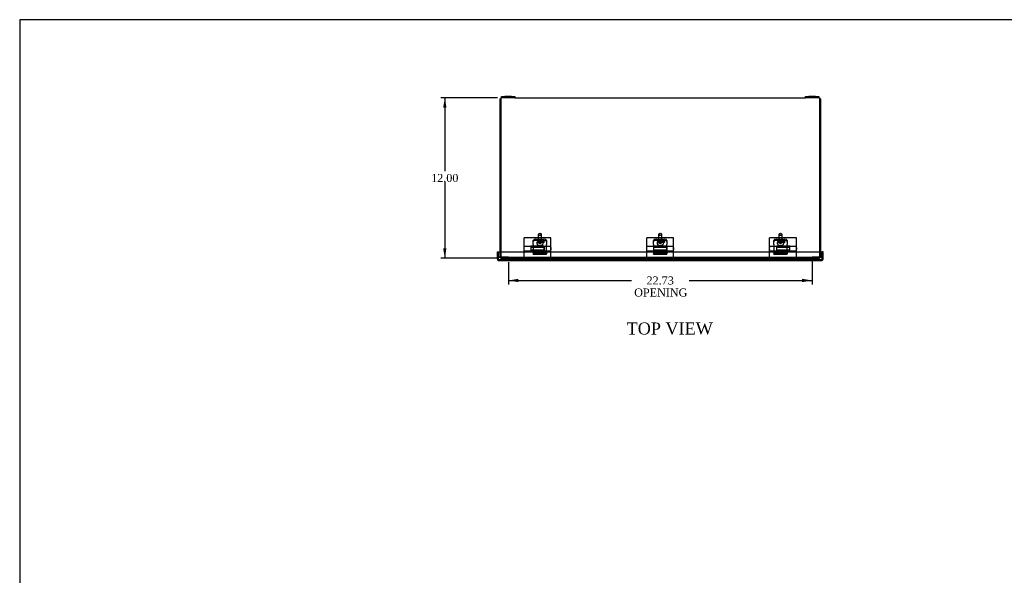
# Model space of a CAD drawing. Header units: inches. Extents: x 1 to 150, y -1 to 99.
# Tile 4 of 8: x 1 to 74, y 58 to 99. Entities that reach past the tile are written whole.
import ezdxf
from ezdxf.enums import TextEntityAlignment as Align
from ezdxf.lldxf.tags import DXFTag

# ---------------------------------------------------------------- set-up
doc = ezdxf.new("R2010")
doc.units = ezdxf.units.IN
doc.header["$MEASUREMENT"] = 0
for name, color, linetype in [('COM40176', 7, 'Continuous'), ('COM40615', 7, 'Continuous'), ('COM48966-6', 7, 'Continuous'), ('COM49008-2', 7, 'Continuous'), ('COM52631', 7, 'Continuous'), ('COM71406-4', 7, 'Continuous'), ('Default', 7, 'Continuous'), ('GSK11095', 7, 'Continuous'), ('HNG11000', 7, 'Continuous'), ('SCS19419', 7, 'Continuous')]:
    doc.layers.add(name, color=color, linetype=linetype)
doc.styles.add('SEACAD_Times_New_Roman', font='times.ttf')
tags = doc.linetypes.add('HIDDEN2', pattern=[0.1875, 0.125, -0.0625]).pattern_tags.tags
tags[6:7] = [DXFTag(74, 4), DXFTag(75, 0), DXFTag(340, '0'), DXFTag(46, 0.0), DXFTag(50, 0.0), DXFTag(44, 0.0), DXFTag(45, 0.0)]
tags[4:5] = [DXFTag(74, 4), DXFTag(75, 0), DXFTag(340, '0'), DXFTag(46, 0.0), DXFTag(50, 0.0), DXFTag(44, 0.0), DXFTag(45, 0.0)]
doc.dimstyles.new('HAMMOND_(STH_-_120x80)', dxfattribs={"dimtxt": 0.6, "dimasz": 0.75, "dimexe": 0.3, "dimexo": 0.3, "dimgap": 0.15, "dimtad": 0, "dimtih": 1, "dimtoh": 1, "dimzin": 0, "dimdsep": 46, "dimtxsty": 'SEACAD_Times_New_Roman', "dimblk1": '_SE_FILLED', "dimblk2": '_SE_FILLED', "dimsah": 1, "dimcen": 0.3, "dimadec": 0, "dimazin": 0, "dimtfac": 0.8, "dimtofl": 0, "dimtmove": 0, "dimatfit": 3, "dimfxl": 1, "dimtolj": 1, "dimtzin": 0, "dimarcsym": 0})

# ---------------------------------------------------------------- blocks, each defined once
blk = doc.blocks.new('SE1')
at = {"layer": 'COM40176', "color": 7, "linetype": 'HIDDEN2'}
for p, q in [((39.887, 82.984), (39.263, 82.984)), ((39.498, 82.938), (39.779, 82.938)), ((39.498, 82.886), (39.779, 82.886)), ((39.779, 82.819), (39.498, 82.819)), ((48.887, 82.984), (48.263, 82.984)), ((48.498, 82.938), (48.779, 82.938)), ((48.498, 82.886), (48.779, 82.886)), ((48.779, 82.819), (48.498, 82.819)), ((57.887, 82.984), (57.263, 82.984)), ((57.498, 82.938), (57.779, 82.938)), ((57.498, 82.886), (57.779, 82.886)), ((57.779, 82.819), (57.498, 82.819)), ((39.075, 82.217), (39.075, 82.062)), ((39.075, 82.062), (39.075, 82.04)), ((40.075, 82.04), (39.075, 82.04)), ((39.075, 82.04), (39.075, 81.983)), ((39.075, 81.964), (39.075, 81.983)), ((40.075, 81.983), (39.075, 81.983)), ((39.075, 81.964), (39.075, 81.963)), ((39.075, 81.963), (40.075, 81.963)), ((40.075, 82.217), (40.075, 82.062)), ((40.075, 82.062), (40.075, 82.04)), ((40.075, 82.04), (40.075, 81.983)), ((40.075, 81.964), (40.075, 81.983)), ((40.075, 81.964), (40.075, 81.963)), ((48.075, 82.199), (48.075, 82.062)), ((48.075, 82.062), (48.075, 82.04)), ((49.075, 82.04), (48.075, 82.04)), ((48.075, 82.04), (48.075, 81.983)), ((48.075, 81.964), (48.075, 81.983)), ((49.075, 81.983), (48.075, 81.983)), ((48.075, 81.964), (48.075, 81.963)), ((48.075, 81.963), (49.075, 81.963)), ((49.075, 82.199), (49.075, 82.062)), ((49.075, 82.062), (49.075, 82.04)), ((49.075, 82.04), (49.075, 81.983)), ((49.075, 81.964), (49.075, 81.983)), ((49.075, 81.964), (49.075, 81.963)), ((57.075, 82.217), (57.075, 82.062)), ((57.075, 82.062), (57.075, 82.04)), ((58.075, 82.04), (57.075, 82.04)), ((57.075, 82.04), (57.075, 81.983)), ((57.075, 81.964), (57.075, 81.983)), ((58.075, 81.983), (57.075, 81.983)), ((57.075, 81.964), (57.075, 81.963)), ((57.075, 81.963), (58.075, 81.963)), ((58.075, 82.217), (58.075, 82.062)), ((58.075, 82.062), (58.075, 82.04)), ((58.075, 82.04), (58.075, 81.983)), ((58.075, 81.964), (58.075, 81.983)), ((58.075, 81.964), (58.075, 81.963))]:
    blk.add_line(p, q, dxfattribs=at)
for centre, major_axis, start_param, end_param in [((39.263, 82.904), (0.188, 0), 1.570796, 3.141593), ((39.498, 82.878), (0.141, 0), 1.570796, 4.712389), ((39.498, 82.827), (0.141, 0), 1.570796, 2.691547), ((39.779, 82.878), (-0.14, 0), 1.570796, 4.712389), ((39.779, 82.827), (-0.141, 0), 3.591638, 4.712389), ((39.887, 82.904), (0.188, 0), 0, 1.570796), ((48.263, 82.904), (0.188, 0), 1.570796, 3.141593), ((48.498, 82.878), (0.14, 0), 1.570796, 4.712389), ((48.498, 82.827), (0.141, 0), 1.570796, 2.691547), ((48.779, 82.878), (-0.14, 0), 1.570796, 4.712389), ((48.779, 82.827), (-0.141, 0), 3.591638, 4.712389), ((48.887, 82.904), (0.188, 0), 0, 1.570796), ((57.263, 82.904), (0.188, 0), 1.570796, 3.141593), ((57.498, 82.878), (0.141, 0), 1.570796, 4.712389), ((57.498, 82.827), (0.141, 0), 1.570796, 2.691547), ((57.779, 82.878), (-0.141, 0), 1.570796, 4.712389), ((57.779, 82.827), (-0.141, 0), 3.591638, 4.712389), ((57.887, 82.904), (0.188, 0), 0, 1.570796)]:
    blk.add_ellipse(centre, major_axis=major_axis, ratio=0.422618, start_param=start_param, end_param=end_param, dxfattribs=at)
at = {"layer": 'COM40615', "color": 7, "linetype": 'Continuous'}
for p, q in [((36.7, 93.75), (36.95, 93.75)), ((36.7, 93.655), (36.7, 93.75)), ((36.95, 93.655), (36.7, 93.655)), ((37.45, 93.75), (36.95, 93.75)), ((36.95, 93.75), (36.95, 93.655)), ((37.45, 93.655), (36.95, 93.655)), ((37.45, 93.75), (37.7, 93.75)), ((37.45, 93.655), (37.45, 93.75)), ((37.7, 93.655), (37.45, 93.655)), ((37.7, 93.75), (37.7, 93.655)), ((59.45, 93.75), (59.7, 93.75)), ((59.45, 93.655), (59.45, 93.75)), ((59.7, 93.655), (59.45, 93.655)), ((60.2, 93.75), (59.7, 93.75)), ((59.7, 93.75), (59.7, 93.655)), ((60.2, 93.655), (59.7, 93.655)), ((60.2, 93.75), (60.45, 93.75)), ((60.2, 93.655), (60.2, 93.75)), ((60.45, 93.655), (60.2, 93.655)), ((60.45, 93.75), (60.45, 93.655))]:
    blk.add_line(p, q, dxfattribs=at)
at = {"layer": 'COM48966-6', "color": 7, "linetype": 'Continuous'}
for p, q in [((36.647, 93.655), (36.647, 93.547)), ((36.647, 93.655), (36.7, 93.655)), ((37.7, 93.655), (59.45, 93.655)), ((60.45, 93.655), (60.503, 93.655)), ((60.503, 93.655), (60.503, 93.547)), ((36.647, 93.547), (36.647, 82.139)), ((60.503, 93.547), (60.503, 82.139))]:
    blk.add_line(p, q, dxfattribs=at)
at = {"layer": 'COM48966-6', "color": 7, "linetype": 'HIDDEN2'}
for p, q in [((36.647, 82.139), (36.647, 81.763)), ((60.503, 82.139), (60.503, 81.763)), ((36.647, 81.763), (36.647, 81.655)), ((36.647, 81.655), (60.503, 81.655)), ((60.503, 81.763), (60.503, 81.655))]:
    blk.add_line(p, q, dxfattribs=at)
at = {"layer": 'COM49008-2', "color": 7, "linetype": 'Continuous'}
for p, q in [((36.575, 93.583), (36.575, 82.139)), ((36.575, 93.583), (36.647, 93.583)), ((60.575, 93.583), (60.503, 93.583)), ((60.575, 93.583), (60.575, 82.139))]:
    blk.add_line(p, q, dxfattribs=at)
at = {"layer": 'COM49008-2', "color": 7, "linetype": 'HIDDEN2'}
for p, q in [((36.575, 82.139), (36.575, 81.763)), ((60.575, 82.139), (60.575, 81.763)), ((36.675, 81.728), (36.657, 81.658)), ((36.95, 81.727), (36.95, 81.655)), ((60.2, 81.727), (60.2, 81.655)), ((60.476, 81.728), (60.493, 81.658))]:
    blk.add_line(p, q, dxfattribs=at)
for centre, radius, start, end in [((36.683, 81.763), 0.108, 180, 256.15385), ((36.683, 81.763), 0.036, 180, 256.15385), ((36.683, 81.763), 0.108, 256.15385, 270), ((36.683, 81.763), 0.036, 256.15385, 270), ((60.467, 81.763), 0.036, 270, 283.84615), ((60.467, 81.763), 0.108, 270, 283.84615), ((60.467, 81.763), 0.036, 283.84615, 0), ((60.467, 81.763), 0.108, 283.84615, 0)]:
    blk.add_arc(centre, radius, start, end, dxfattribs=at)
at = {"layer": 'COM52631', "color": 7, "linetype": 'HIDDEN2'}
for p, q in [((39.075, 82.818), (39.075, 82.991)), ((39.075, 82.688), (39.075, 82.818)), ((39.075, 82.688), (39.075, 82.217)), ((39.263, 83.07), (39.887, 83.07)), ((40.075, 82.991), (40.075, 82.818)), ((40.075, 82.818), (40.075, 82.688)), ((40.075, 82.217), (40.075, 82.688)), ((48.075, 82.818), (48.075, 82.991)), ((48.075, 82.688), (48.075, 82.818)), ((48.075, 82.688), (48.075, 82.545)), ((48.263, 83.07), (48.887, 83.07)), ((49.075, 82.991), (49.075, 82.818)), ((49.075, 82.818), (49.075, 82.688)), ((49.075, 82.545), (49.075, 82.688)), ((57.075, 82.818), (57.075, 82.991)), ((57.075, 82.688), (57.075, 82.818)), ((57.075, 82.688), (57.075, 82.217)), ((57.263, 83.07), (57.887, 83.07)), ((58.075, 82.991), (58.075, 82.818)), ((58.075, 82.818), (58.075, 82.688)), ((58.075, 82.217), (58.075, 82.688)), ((39.075, 82.217), (40.075, 82.217)), ((48.075, 82.217), (49.075, 82.217)), ((57.075, 82.217), (58.075, 82.217))]:
    blk.add_line(p, q, dxfattribs=at)
for centre, major_axis, start_param, end_param in [((39.263, 82.991), (-0.188, 0), 4.712389, 6.283185), ((39.575, 82.878), (-0.106, 0), 4.416249, 5.008528), ((39.887, 82.991), (-0.188, 0), 3.141593, 4.712389), ((48.263, 82.991), (-0.188, 0), 4.712389, 6.283185), ((48.575, 82.878), (0.106, 0), 1.274657, 1.866936), ((48.887, 82.991), (-0.188, 0), 3.141593, 4.712389), ((57.263, 82.991), (-0.188, 0), 4.712389, 6.283185), ((57.575, 82.878), (-0.106, 0), 4.416249, 5.008528), ((57.887, 82.991), (-0.188, 0), 3.141593, 4.712389)]:
    blk.add_ellipse(centre, major_axis=major_axis, ratio=0.422618, start_param=start_param, end_param=end_param, dxfattribs=at)
for centre, major_axis in [((39.575, 82.964), (-0.106, 0)), ((48.575, 82.964), (0.106, 0)), ((57.575, 82.964), (-0.106, 0))]:
    blk.add_ellipse(centre, major_axis=major_axis, ratio=0.422618, dxfattribs=at)
at = {"layer": 'COM71406-4', "color": 7, "linetype": 'Continuous'}
for p, q in [((36.388, 82.139), (36.46, 82.139)), ((36.388, 81.591), (36.388, 82.139)), ((36.46, 82.139), (38.358, 82.139)), ((36.46, 81.591), (36.46, 82.139)), ((36.46, 81.591), (36.46, 82.139)), ((38.418, 82.139), (40.358, 82.139)), ((40.418, 82.139), (47.545, 82.139)), ((47.605, 82.139), (49.545, 82.139)), ((49.605, 82.139), (56.733, 82.139)), ((56.793, 82.139), (58.733, 82.139)), ((58.793, 82.139), (60.691, 82.139)), ((60.763, 82.139), (60.691, 82.139)), ((60.691, 81.591), (60.691, 82.139)), ((60.691, 81.591), (60.691, 82.139)), ((60.763, 81.591), (60.763, 82.139)), ((36.46, 81.591), (36.46, 81.489)), ((36.46, 81.489), (36.46, 81.591)), ((36.496, 81.483), (60.655, 81.483)), ((60.691, 81.489), (60.691, 81.591)), ((60.691, 81.591), (60.691, 81.489))]:
    blk.add_line(p, q, dxfattribs=at)
for centre, radius, start, end in [((38.388, 82.139), 0.03, 180, 0), ((40.388, 82.139), 0.03, 180, 0), ((47.575, 82.139), 0.03, 180, 0), ((49.575, 82.139), 0.03, 180, 0), ((56.763, 82.139), 0.03, 180, 0), ((58.763, 82.139), 0.03, 180, 0), ((36.496, 81.591), 0.108, 180, 250.52878), ((36.496, 81.591), 0.108, 250.52878, 270), ((60.655, 81.591), 0.108, 270, 289.47122), ((60.655, 81.591), 0.108, 289.47122, 360)]:
    blk.add_arc(centre, radius, start, end, dxfattribs=at)
for centre, start_param, end_param in [((36.496, 81.591), 2.801756, 3.141593), ((60.655, 81.591), 3.141593, 3.48143)]:
    blk.add_ellipse(centre, major_axis=(0, 0.108), ratio=0.996907, start_param=start_param, end_param=end_param, dxfattribs=at)
at = {"layer": 'GSK11095', "color": 7, "linetype": 'Continuous'}
for p, q in [((36.46, 81.555), (36.46, 81.742)), ((36.46, 81.742), (36.46, 81.742)), ((36.46, 81.742), (36.46, 81.742)), ((36.46, 81.555), (36.46, 81.555)), ((36.46, 81.555), (36.46, 81.555)), ((60.691, 81.742), (60.691, 81.742))]:
    blk.add_line(p, q, dxfattribs=at)
at = {"layer": 'GSK11095', "color": 7, "linetype": 'HIDDEN2'}
for p, q in [((36.46, 81.742), (60.69, 81.742)), ((37.21, 81.742), (36.46, 81.742)), ((36.46, 81.555), (60.69, 81.555)), ((36.46, 81.555), (36.496, 81.555)), ((37.21, 81.555), (37.21, 81.742)), ((59.941, 81.742), (59.941, 81.555)), ((60.691, 81.742), (59.941, 81.742)), ((60.655, 81.555), (60.691, 81.555)), ((60.69, 81.742), (60.69, 81.742)), ((60.69, 81.555), (60.69, 81.742)), ((60.69, 81.555), (60.69, 81.555))]:
    blk.add_line(p, q, dxfattribs=at)
at = {"layer": 'HNG11000', "color": 7, "linetype": 'Continuous'}
for p, q in [((38.388, 82.536), (38.388, 83.18)), ((40.388, 83.18), (38.388, 83.18)), ((38.388, 82.199), (38.388, 82.536)), ((38.888, 82.536), (38.388, 82.536)), ((38.888, 82.545), (38.888, 82.536)), ((39.888, 82.545), (38.888, 82.545)), ((38.888, 82.536), (38.888, 82.199)), ((38.893, 82.536), (38.893, 82.199)), ((39.883, 82.536), (38.893, 82.536)), ((39.883, 82.536), (39.883, 82.199)), ((39.888, 82.536), (39.888, 82.545)), ((39.888, 82.199), (39.888, 82.536)), ((40.388, 82.536), (39.888, 82.536)), ((40.388, 82.536), (40.388, 83.18)), ((40.388, 82.199), (40.388, 82.536)), ((47.575, 82.536), (47.575, 83.18)), ((49.575, 83.18), (47.575, 83.18)), ((47.575, 82.199), (47.575, 82.536)), ((48.075, 82.536), (47.575, 82.536)), ((48.075, 82.545), (48.075, 82.536)), ((49.075, 82.545), (48.075, 82.545)), ((48.075, 82.536), (48.075, 82.199)), ((48.08, 82.536), (48.08, 82.199)), ((49.07, 82.536), (48.08, 82.536)), ((49.07, 82.536), (49.07, 82.199)), ((49.075, 82.536), (49.075, 82.545)), ((49.075, 82.199), (49.075, 82.536)), ((49.575, 82.536), (49.075, 82.536)), ((49.575, 82.536), (49.575, 83.18)), ((49.575, 82.199), (49.575, 82.536)), ((56.763, 82.536), (56.763, 83.18)), ((58.763, 83.18), (56.763, 83.18)), ((56.763, 82.199), (56.763, 82.536)), ((57.263, 82.536), (56.763, 82.536)), ((57.263, 82.545), (57.263, 82.536)), ((58.263, 82.545), (57.263, 82.545)), ((57.263, 82.536), (57.263, 82.199)), ((57.268, 82.536), (57.268, 82.199)), ((58.258, 82.536), (57.268, 82.536)), ((58.258, 82.536), (58.258, 82.199)), ((58.263, 82.536), (58.263, 82.545)), ((58.263, 82.199), (58.263, 82.536)), ((58.763, 82.536), (58.263, 82.536)), ((58.763, 82.536), (58.763, 83.18)), ((58.763, 82.199), (58.763, 82.536)), ((38.363, 82.408), (38.363, 82.328)), ((38.388, 82.199), (38.888, 82.199)), ((38.388, 82.109), (38.388, 82.18)), ((38.388, 82.18), (38.893, 82.18)), ((38.893, 82.458), (38.888, 82.458)), ((38.888, 82.278), (38.893, 82.278)), ((38.893, 82.199), (38.893, 82.18)), ((38.893, 82.199), (39.883, 82.199)), ((39.888, 82.458), (39.883, 82.458)), ((39.883, 82.278), (39.888, 82.278)), ((39.883, 82.199), (39.883, 82.18)), ((40.388, 82.18), (39.883, 82.18)), ((39.888, 82.199), (40.388, 82.199)), ((40.388, 82.109), (40.388, 82.18)), ((40.413, 82.328), (40.413, 82.408)), ((47.55, 82.408), (47.55, 82.328)), ((47.575, 82.199), (48.075, 82.199)), ((47.575, 82.109), (47.575, 82.18)), ((47.575, 82.18), (48.08, 82.18)), ((48.08, 82.458), (48.075, 82.458)), ((48.075, 82.278), (48.08, 82.278)), ((48.08, 82.199), (48.08, 82.18)), ((48.08, 82.199), (49.07, 82.199)), ((49.075, 82.458), (49.07, 82.458)), ((49.07, 82.278), (49.075, 82.278)), ((49.07, 82.199), (49.07, 82.18)), ((49.575, 82.18), (49.07, 82.18)), ((49.075, 82.199), (49.575, 82.199)), ((49.575, 82.109), (49.575, 82.18)), ((49.6, 82.328), (49.6, 82.408)), ((56.738, 82.408), (56.738, 82.328)), ((56.763, 82.199), (57.263, 82.199)), ((56.763, 82.109), (56.763, 82.18)), ((56.763, 82.18), (57.268, 82.18)), ((57.268, 82.458), (57.263, 82.458)), ((57.263, 82.278), (57.268, 82.278)), ((57.268, 82.199), (57.268, 82.18)), ((57.268, 82.199), (58.258, 82.199)), ((58.263, 82.458), (58.258, 82.458)), ((58.258, 82.278), (58.263, 82.278)), ((58.258, 82.199), (58.258, 82.18)), ((58.763, 82.18), (58.258, 82.18)), ((58.263, 82.199), (58.763, 82.199)), ((58.763, 82.109), (58.763, 82.18)), ((58.788, 82.328), (58.788, 82.408))]:
    blk.add_line(p, q, dxfattribs=at)
at = {"layer": 'HNG11000', "color": 7, "linetype": 'HIDDEN2'}
for p, q in [((38.388, 81.555), (38.388, 82.109)), ((39.883, 82.458), (38.893, 82.458)), ((38.893, 82.278), (39.883, 82.278)), ((40.388, 81.555), (40.388, 82.109)), ((47.575, 81.555), (47.575, 82.109)), ((49.07, 82.458), (48.08, 82.458)), ((48.08, 82.278), (49.07, 82.278)), ((49.575, 81.555), (49.575, 82.109)), ((56.763, 81.555), (56.763, 82.109)), ((58.258, 82.458), (57.268, 82.458)), ((57.268, 82.278), (58.258, 82.278)), ((58.763, 81.555), (58.763, 82.109)), ((40.388, 81.555), (38.388, 81.555)), ((49.575, 81.555), (47.575, 81.555)), ((58.763, 81.555), (56.763, 81.555))]:
    blk.add_line(p, q, dxfattribs=at)
at = {"layer": 'HNG11000', "color": 7, "linetype": 'Continuous'}
for centre, start, end in [((38.413, 82.408), 120, 180), ((38.413, 82.328), 180, 240), ((40.363, 82.408), 0, 60), ((40.363, 82.328), 300, 0), ((47.6, 82.408), 120, 180), ((47.6, 82.328), 180, 240), ((49.55, 82.408), 0, 60), ((49.55, 82.328), 300, 0), ((56.788, 82.408), 120, 180), ((56.788, 82.328), 180, 240), ((58.738, 82.408), 0, 60), ((58.738, 82.328), 300, 0)]:
    blk.add_arc(centre, 0.05, start, end, dxfattribs=at)
at = {"layer": 'SCS19419', "color": 7, "linetype": 'HIDDEN2'}
for p, q in [((39.452, 83.435), (39.452, 82.827)), ((39.519, 83.501), (39.466, 83.459)), ((39.684, 83.459), (39.631, 83.501)), ((39.698, 82.827), (39.698, 83.435)), ((48.452, 83.435), (48.452, 82.827)), ((48.519, 83.501), (48.466, 83.459)), ((48.684, 83.459), (48.631, 83.501)), ((48.698, 82.827), (48.698, 83.435)), ((57.452, 83.435), (57.452, 82.827)), ((57.519, 83.501), (57.466, 83.459)), ((57.684, 83.459), (57.631, 83.501)), ((57.698, 82.827), (57.698, 83.435)), ((39.335, 82.804), (39.335, 82.777)), ((39.542, 82.632), (39.542, 82.607)), ((39.612, 82.608), (39.612, 82.632)), ((39.815, 82.777), (39.815, 82.804)), ((48.335, 82.804), (48.335, 82.777)), ((48.542, 82.632), (48.542, 82.607)), ((48.612, 82.608), (48.612, 82.632)), ((48.815, 82.777), (48.815, 82.804)), ((57.335, 82.804), (57.335, 82.777)), ((57.542, 82.632), (57.542, 82.607)), ((57.612, 82.608), (57.612, 82.632)), ((57.815, 82.777), (57.815, 82.804))]:
    blk.add_line(p, q, dxfattribs=at)
for centre, major_axis, start_param, end_param in [((39.575, 83.435), (-0.123, 0), 5.798073, 6.283185), ((39.575, 83.435), (-0.123, 0), 0, 3.626705), ((48.575, 83.435), (-0.123, 0), 5.798073, 6.283185), ((48.575, 83.435), (-0.123, 0), 0, 3.626705), ((57.575, 83.435), (-0.123, 0), 5.798073, 6.283185), ((57.575, 83.435), (-0.123, 0), 0, 3.626705), ((39.575, 82.827), (-0.123, 0), 0, 3.141593), ((39.575, 82.736), (0.231, 0), 4.61033, 4.826981), ((39.575, 82.804), (-0.24, 0), 3.116506, 3.141593), ((48.575, 82.827), (-0.123, 0), 0, 3.141593), ((48.575, 82.736), (0.231, 0), 4.61033, 4.826981), ((48.575, 82.804), (-0.24, 0), 3.116506, 3.141593), ((57.575, 82.827), (-0.123, 0), 0, 3.141593), ((57.575, 82.736), (0.231, 0), 4.61033, 4.826981), ((57.575, 82.804), (-0.24, 0), 3.116506, 3.141593)]:
    blk.add_ellipse(centre, major_axis=major_axis, ratio=0.422618, start_param=start_param, end_param=end_param, dxfattribs=at)
for centre, major_axis in [((39.575, 83.489), (-0.063, 0)), ((48.575, 83.489), (0.063, 0)), ((57.575, 83.489), (-0.063, 0))]:
    blk.add_ellipse(centre, major_axis=major_axis, ratio=0.422618, dxfattribs=at)
for points, knots in [([(39.336, 82.777), (39.335, 82.776), (39.334, 82.764), (39.339, 82.739), (39.351, 82.708), (39.37, 82.682), (39.393, 82.659), (39.42, 82.641), (39.454, 82.625), (39.493, 82.614), (39.525, 82.608), (39.54, 82.608), (39.542, 82.608)], [0, 0, 0, 0, 0.010113, 0.128054, 0.238869, 0.346478, 0.455335, 0.570694, 0.698747, 0.841961, 0.987935, 1, 1, 1, 1]), ([(39.452, 82.904), (39.451, 82.904), (39.437, 82.9), (39.411, 82.891), (39.379, 82.874), (39.356, 82.855), (39.341, 82.834), (39.335, 82.816), (39.336, 82.807), (39.336, 82.804)], [0.6814065, 0.6814065, 0.6814065, 0.6814065, 0.6868828, 0.7501043, 0.8143304, 0.8799475, 0.934825, 0.9858689, 1, 1, 1, 1]), ([(39.542, 82.632), (39.542, 82.634), (39.543, 82.636), (39.546, 82.638), (39.549, 82.639), (39.552, 82.639)], [0, 0, 0, 0, 0.5, 0.5, 1, 1, 1, 1]), ([(39.602, 82.639), (39.604, 82.639), (39.607, 82.638), (39.611, 82.636), (39.612, 82.634), (39.612, 82.632)], [0, 0, 0, 0, 0.5, 0.5, 1, 1, 1, 1]), ([(39.612, 82.608), (39.617, 82.609), (39.636, 82.61), (39.672, 82.617), (39.712, 82.631), (39.747, 82.651), (39.774, 82.674), (39.795, 82.701), (39.809, 82.731), (39.815, 82.758), (39.814, 82.773), (39.814, 82.777)], [0, 0, 0, 0, 0.048915, 0.196702, 0.355212, 0.49185, 0.613637, 0.729664, 0.843576, 0.956953, 1, 1, 1, 1]), ([(39.814, 82.8), (39.815, 82.804), (39.816, 82.814), (39.809, 82.833), (39.796, 82.854), (39.774, 82.872), (39.746, 82.888), (39.719, 82.899), (39.702, 82.903), (39.699, 82.904)], [0, 0, 0, 0, 0.0213976, 0.0743472, 0.127414, 0.1848941, 0.2473687, 0.3113552, 0.3276763, 0.3276763, 0.3276763, 0.3276763]), ([(48.336, 82.777), (48.335, 82.776), (48.334, 82.764), (48.339, 82.739), (48.351, 82.708), (48.37, 82.682), (48.393, 82.659), (48.42, 82.641), (48.454, 82.625), (48.493, 82.614), (48.525, 82.608), (48.54, 82.608), (48.542, 82.608)], [0, 0, 0, 0, 0.010113, 0.128054, 0.238869, 0.346478, 0.455335, 0.570694, 0.698747, 0.841961, 0.987935, 1, 1, 1, 1]), ([(48.452, 82.904), (48.451, 82.904), (48.437, 82.9), (48.411, 82.891), (48.379, 82.874), (48.356, 82.855), (48.341, 82.834), (48.335, 82.816), (48.336, 82.807), (48.336, 82.804)], [0.6814065, 0.6814065, 0.6814065, 0.6814065, 0.6868828, 0.7501043, 0.8143304, 0.8799475, 0.934825, 0.9858689, 1, 1, 1, 1]), ([(48.542, 82.632), (48.542, 82.634), (48.543, 82.636), (48.546, 82.638), (48.549, 82.639), (48.552, 82.639)], [0, 0, 0, 0, 0.5, 0.5, 1, 1, 1, 1]), ([(48.602, 82.639), (48.604, 82.639), (48.607, 82.638), (48.611, 82.636), (48.612, 82.634), (48.612, 82.632)], [0, 0, 0, 0, 0.5, 0.5, 1, 1, 1, 1]), ([(48.612, 82.608), (48.617, 82.609), (48.636, 82.61), (48.672, 82.617), (48.712, 82.631), (48.747, 82.651), (48.774, 82.674), (48.795, 82.701), (48.809, 82.731), (48.815, 82.758), (48.814, 82.773), (48.814, 82.777)], [0, 0, 0, 0, 0.048915, 0.196702, 0.355212, 0.49185, 0.613637, 0.729664, 0.843576, 0.956953, 1, 1, 1, 1]), ([(48.814, 82.8), (48.815, 82.804), (48.816, 82.814), (48.809, 82.833), (48.796, 82.854), (48.774, 82.872), (48.746, 82.888), (48.719, 82.899), (48.702, 82.903), (48.699, 82.904)], [0, 0, 0, 0, 0.0213976, 0.0743472, 0.127414, 0.1848941, 0.2473687, 0.3113552, 0.3276763, 0.3276763, 0.3276763, 0.3276763]), ([(57.336, 82.777), (57.335, 82.776), (57.334, 82.764), (57.339, 82.739), (57.351, 82.708), (57.37, 82.682), (57.393, 82.659), (57.42, 82.641), (57.454, 82.625), (57.493, 82.614), (57.525, 82.608), (57.54, 82.608), (57.542, 82.608)], [0, 0, 0, 0, 0.010113, 0.128054, 0.238869, 0.346478, 0.455335, 0.570694, 0.698747, 0.841961, 0.987935, 1, 1, 1, 1]), ([(57.452, 82.904), (57.451, 82.904), (57.437, 82.9), (57.411, 82.891), (57.379, 82.874), (57.356, 82.855), (57.341, 82.834), (57.335, 82.816), (57.336, 82.807), (57.336, 82.804)], [0.6814065, 0.6814065, 0.6814065, 0.6814065, 0.6868828, 0.7501043, 0.8143304, 0.8799475, 0.934825, 0.9858689, 1, 1, 1, 1]), ([(57.542, 82.632), (57.542, 82.634), (57.543, 82.636), (57.546, 82.638), (57.549, 82.639), (57.552, 82.639)], [0, 0, 0, 0, 0.5, 0.5, 1, 1, 1, 1]), ([(57.602, 82.639), (57.604, 82.639), (57.607, 82.638), (57.611, 82.636), (57.612, 82.634), (57.612, 82.632)], [0, 0, 0, 0, 0.5, 0.5, 1, 1, 1, 1]), ([(57.612, 82.608), (57.617, 82.609), (57.636, 82.61), (57.672, 82.617), (57.712, 82.631), (57.747, 82.651), (57.774, 82.674), (57.795, 82.701), (57.809, 82.731), (57.815, 82.758), (57.814, 82.773), (57.814, 82.777)], [0, 0, 0, 0, 0.048915, 0.196702, 0.355212, 0.49185, 0.613637, 0.729664, 0.843576, 0.956953, 1, 1, 1, 1]), ([(57.814, 82.8), (57.815, 82.804), (57.816, 82.814), (57.809, 82.833), (57.796, 82.854), (57.774, 82.872), (57.746, 82.888), (57.719, 82.899), (57.702, 82.903), (57.699, 82.904)], [0, 0, 0, 0, 0.0213976, 0.0743472, 0.127414, 0.1848941, 0.2473687, 0.3113552, 0.3276763, 0.3276763, 0.3276763, 0.3276763])]:
    blk.add_open_spline(points, degree=3, knots=knots, dxfattribs=at)
blk = doc.blocks.new('DMBLK407')
at = {"layer": 'Default', "linetype": 'Continuous', "transparency": 16777216}
for points in [[(32.331, 92.905), (32.581, 92.905), (32.456, 93.655)], [(32.331, 82.405), (32.456, 81.655), (32.581, 82.405)]]:
    blk.add_hatch(color=7, dxfattribs=at).paths.add_polyline_path(points)
at = {"layer": 'Default', "color": 7, "linetype": 'Continuous', "transparency": 16777216}
for p, q in [((36.4, 93.655), (32.156, 93.655)), ((32.456, 93.655), (32.456, 88.165)), ((32.456, 87.355), (32.456, 81.655)), ((36.347, 81.655), (32.156, 81.655))]:
    blk.add_line(p, q, dxfattribs=at)
at = {"layer": 'Default', "color": 7, "linetype": 'Continuous', "transparency": 16777216, "style": 'SEACAD_Times_New_Roman'}
blk.add_text('12.00', height=0.6, dxfattribs=at).set_placement((31.432, 87.955), align=Align.TOP_LEFT)
blk = doc.blocks.new('_SE_FILLED')
at = {"color": 0}
blk.add_line((0, 0), (-1, 0), dxfattribs=at)
blk.add_solid([(0, 0), (-1, -0.1665), (-1, 0.1665), (0, 0)], dxfattribs=at)
blk = doc.blocks.new('DMBLK412')
at = {"layer": 'Default', "linetype": 'Continuous', "transparency": 16777216}
for points in [[(37.96, 79.864), (37.96, 80.114), (37.21, 79.989)], [(59.191, 79.864), (59.941, 79.989), (59.191, 80.114)]]:
    blk.add_hatch(color=7, dxfattribs=at).paths.add_polyline_path(points)
at = {"layer": 'Default', "color": 7, "linetype": 'Continuous', "transparency": 16777216}
for p, q in [((37.21, 81.348), (37.21, 79.689)), ((59.941, 81.442), (59.941, 79.689)), ((37.21, 79.989), (46.417, 79.989)), ((50.733, 79.989), (59.941, 79.989))]:
    blk.add_line(p, q, dxfattribs=at)
at = {"layer": 'Default', "color": 7, "linetype": 'Continuous', "transparency": 16777216, "style": 'SEACAD_Times_New_Roman'}
for s, p in [('22.73', (47.552, 80.289)), ('OPENING', (46.627, 79.389))]:
    blk.add_text(s, height=0.6, dxfattribs=at).set_placement(p, align=Align.TOP_LEFT)
blk = doc.blocks.new('BORDER')
at = {"layer": 'Default', "color": 7, "linetype": 'Continuous'}
for p, q in [((0, 27.86), (-41.86, 27.86)), ((-41.86, 27.86), (-41.86, 0))]:
    blk.add_line(p, q, dxfattribs=at)

msp = doc.modelspace()

# ---------------------------------------------------------------- block references
at = {"layer": 'Default', "color": 7, "xscale": 3.56, "yscale": 3.56, "zscale": 3.56}
msp.add_blockref('BORDER', (149.664, 0.311), dxfattribs=at)
at = {"layer": 'Default'}
msp.add_blockref('SE1', (0, 0), dxfattribs=at)

# ---------------------------------------------------------------- texts
at = {"layer": 'Default', "color": 7, "linetype": 'Continuous', "style": 'SEACAD_Times_New_Roman'}
msp.add_text('TOP VIEW', height=0.9, dxfattribs=at).set_placement((46.06, 76.848), align=Align.TOP_LEFT)

# ---------------------------------------------------------------- dimensions: what is measured, and where the dimension line sits
at = {"layer": 'Default', "color": 7, "linetype": 'Continuous'}
for base, p1, p2, angle, text, picture, middle in [((32.456, 93.655), (36.7, 93.655), (36.647, 81.655), 269.74695, '\\A1;<>', 'DMBLK407', (32.456, 87.655)), ((37.21, 79.989), (37.21, 81.648), (59.941, 81.742), 0.2363, '\\A1;<>\\POPENING', 'DMBLK412', (48.575, 79.989))]:
    dim = msp.add_linear_dim(base=base, p1=p1, p2=p2, angle=angle, text=text, dimstyle='HAMMOND_(STH_-_120x80)', dxfattribs=at)
    dim.commit()
    dim.dimension.update_dxf_attribs({"geometry": picture, "text_midpoint": middle, "dimtype": 161})

doc.saveas('drawing.dxf')
